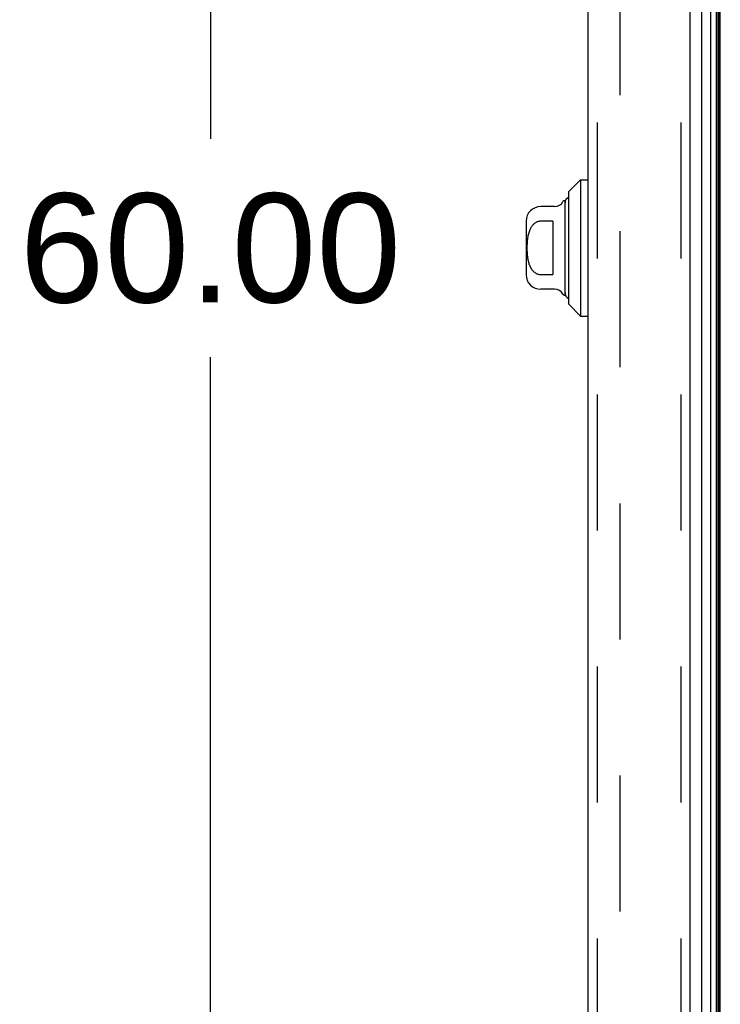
# Model space of a CAD drawing. Header units: inches. Extents: x 0 to 200, y 0 to 129.
# Tile 254 of 256: x 101.3 to 106.96, y 58.07 to 66.03. Entities that reach past the tile are written whole.
import ezdxf

# ---------------------------------------------------------------- set-up
doc = ezdxf.new("R2010")
doc.units = ezdxf.units.IN
doc.header["$LTSCALE"] = 11
doc.header["$MEASUREMENT"] = 0
doc.linetypes.add('HIDDEN', pattern=[0.2, 0.1, -0.1])
doc.layers.get('0').update_dxf_attribs({"linetype": 'CONTINUOUS'})
for name, color, linetype in [('DEFAULT_2', 8, 'HIDDEN'), ('DIMENSIONS', 7, 'CONTINUOUS'), ('LEFTHAND_DOOR_ASSEMBLY', 7, 'CONTINUOUS'), ('RIGHTHAND_DOOR_ASSEMBLY', 7, 'CONTINUOUS')]:
    doc.layers.add(name, color=color, linetype=linetype)
doc.styles.get("Standard").update_dxf_attribs({"font": 'arial.ttf'})
doc.dimstyles.new('DIMSTYLE_1', dxfattribs={"dimtxt": 0.882353, "dimasz": 1.176471, "dimexe": 0.09, "dimexo": 0.07, "dimgap": 0.0375, "dimtad": 0, "dimtih": 1, "dimtoh": 1, "dimzin": 4, "dimdsep": 46, "dimtxsty": 'Standard', "dimblk": '_FILLED', "dimblk1": '_FILLED', "dimblk2": '_FILLED', "dimcen": 0.09, "dimadec": 3, "dimazin": 1, "dimtfac": 1, "dimtdec": 3, "dimtofl": 0, "dimtmove": 0, "dimatfit": 3, "dimldrblk": '_FILLED', "dimfxl": 0, "dimtolj": 1, "dimtzin": 4, "dimarcsym": 0})

# ---------------------------------------------------------------- blocks, each defined once
blk = doc.blocks.new('_FILLED')
at = {"color": 0, "linetype": 'ByBlock'}
blk.add_solid([(0, 0), (-1, 0.2), (-1, -0.2)], dxfattribs=at)
blk = doc.blocks.new('*D12')
at = {"layer": 'DIMENSIONS', "color": 2, "linetype": 'Continuous'}
for p, q in [((106.2444, 94.1858), (101.7828, 94.1858)), ((102.8416, 94.1858), (102.8416, 65.0682)), ((102.8416, 34.1858), (102.8416, 63.3034)), ((106.2554, 34.1858), (101.7828, 34.1858))]:
    blk.add_line(p, q, dxfattribs=at)
at = {"layer": 'DIMENSIONS', "color": 2, "linetype": 'Continuous', "xscale": 1.1764705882, "yscale": 1.1764705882, "zscale": 1.1764705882}
for p, rotation in [((102.8416, 94.1858), 90), ((102.8416, 34.1858), 270)]:
    blk.add_blockref('_FILLED', p, dxfattribs=dict(at, rotation=rotation))
at = {"layer": 'DIMENSIONS', "color": 2, "linetype": 'Continuous', "insert": (102.8416, 64.627), "char_height": 0.88235, "width": 3.083315, "attachment_point": 2, "line_spacing_factor": 0.9}
blk.add_mtext('60.00', dxfattribs=at)

msp = doc.modelspace()

# ---------------------------------------------------------------- linework, layer by layer
at = {"color": 3, "linetype": 'Continuous'}
msp.add_line((106.9639, 34.2898), (106.9639, 94.0818), dxfattribs=at)
at = {"layer": 'DEFAULT_2', "color": 8, "linetype": 'HIDDEN'}
msp.add_line((106.1514, 92.9202), (106.1514, 35.4514), dxfattribs=at)
at = {"layer": 'LEFTHAND_DOOR_ASSEMBLY', "color": 8, "linetype": 'HIDDEN'}
for p, q in [((105.9689, 93.8008), (105.9689, 34.5708)), ((106.6439, 93.8008), (106.6439, 34.5708))]:
    msp.add_line(p, q, dxfattribs=at)
at = {"layer": 'RIGHTHAND_DOOR_ASSEMBLY', "color": 3, "linetype": 'Continuous'}
for p, q in [((105.8939, 93.8008), (105.8939, 34.5708)), ((106.7189, 93.8008), (106.7189, 34.5708))]:
    msp.add_line(p, q, dxfattribs=at)
at = {"layer": 'RIGHTHAND_DOOR_ASSEMBLY', "color": 8, "linetype": 'HIDDEN'}
for p, q in [((105.9689, 93.8008), (105.9689, 34.5708)), ((106.6439, 93.8008), (106.6439, 34.5708))]:
    msp.add_line(p, q, dxfattribs=at)
at = {"layer": 'RIGHTHAND_DOOR_ASSEMBLY', "color": 7, "linetype": 'Continuous'}
for p, q in [((106.811, 93.8228), (106.811, 34.5488)), ((106.8862, 34.5204), (106.8862, 93.8512)), ((106.9296, 93.8422), (106.9296, 34.5294)), ((106.9433, 93.8355), (106.9433, 34.5361)), ((106.952, 93.8331), (106.952, 34.5385)), ((105.7365, 64.6386), (105.8349, 64.737)), ((105.8349, 64.737), (105.8349, 63.6346)), ((105.8349, 64.737), (105.8939, 64.737)), ((105.7089, 63.8019), (105.7089, 64.5697)), ((105.7365, 64.6386), (105.7365, 63.733)), ((105.6236, 64.5204), (105.512, 64.5204)), ((105.3939, 64.4023), (105.3939, 63.9693)), ((105.6105, 64.4014), (105.512, 64.4014)), ((105.6105, 64.4014), (105.6105, 63.9702)), ((105.512, 63.9702), (105.6105, 63.9702)), ((105.6236, 63.8512), (105.512, 63.8512)), ((105.7365, 63.733), (105.8349, 63.6346)), ((105.8349, 63.6346), (105.8939, 63.6346))]:
    msp.add_line(p, q, dxfattribs=at)
msp.add_lwpolyline([(105.512, 64.4014), (105.5077, 64.4013), (105.5034, 64.4009), (105.499, 64.4003), (105.4947, 64.3994), (105.4904, 64.3983), (105.4861, 64.3969), (105.4818, 64.3953), (105.4775, 64.3933), (105.4733, 64.3911), (105.469, 64.3886), (105.4649, 64.3858), (105.4607, 64.3827), (105.4566, 64.3793), (105.4526, 64.3755), (105.4486, 64.3714), (105.4446, 64.3669), (105.4408, 64.362), (105.437, 64.3567), (105.4333, 64.3509), (105.4298, 64.3448), (105.4264, 64.3382), (105.4232, 64.3312), (105.4202, 64.3239), (105.4174, 64.3163), (105.4149, 64.3084), (105.4126, 64.3002), (105.4106, 64.2918), (105.4087, 64.2831), (105.4071, 64.2742), (105.4057, 64.2651), (105.4045, 64.2557), (105.4034, 64.2462), (105.4026, 64.2365), (105.4019, 64.2266), (105.4014, 64.2165), (105.401, 64.2064), (105.4008, 64.1962), (105.4007, 64.186), (105.4008, 64.1757), (105.401, 64.1656), (105.4013, 64.1554), (105.4019, 64.1454), (105.4025, 64.1355), (105.4034, 64.1258), (105.4044, 64.1162), (105.4056, 64.1069), (105.4071, 64.0977), (105.4087, 64.0888), (105.4105, 64.0802), (105.4125, 64.0718), (105.4148, 64.0636), (105.4173, 64.0556), (105.4201, 64.048), (105.4231, 64.0406), (105.4263, 64.0336), (105.4297, 64.0269), (105.4333, 64.0207), (105.437, 64.015), (105.4407, 64.0096), (105.4446, 64.0047), (105.4486, 64.0002), (105.4526, 63.9961), (105.4566, 63.9923), (105.4607, 63.9889), (105.4648, 63.9858), (105.469, 63.983), (105.4733, 63.9805), (105.4775, 63.9783), (105.4818, 63.9763), (105.4861, 63.9747), (105.4904, 63.9733), (105.4947, 63.9722), (105.499, 63.9713), (105.5034, 63.9707), (105.5077, 63.9703), (105.512, 63.9702)], dxfattribs=at)
for centre, radius, start, end in [((105.7089, 64.55), 0.0197, 89.88541, 150), ((105.7581, 64.55), 0.0492, 116.11489, 180), ((105.512, 64.4023), 0.1181, 90, 180), ((105.6236, 64.5992), 0.0787, 270, 330), ((105.512, 63.9693), 0.1181, 180, 270), ((105.6236, 63.7724), 0.0787, 30, 90), ((105.7089, 63.8216), 0.0197, 210, 270.11459), ((105.7581, 63.8216), 0.0492, 180, 243.88511)]:
    msp.add_arc(centre, radius, start, end, dxfattribs=at)

# ---------------------------------------------------------------- dimensions: what is measured, and where the dimension line sits
at = {"layer": 'DIMENSIONS', "color": 2, "linetype": 'Continuous'}
dim = msp.add_linear_dim(base=(102.8416, 94.1858), p1=(106.3254, 34.1858), p2=(106.3144, 94.1858), angle=90, dimstyle='DIMSTYLE_1', dxfattribs=at)
dim.commit()
dim.dimension.update_dxf_attribs({"geometry": '*D12', "text_midpoint": (102.8348, 64.1809), "dimtype": 160})

doc.saveas('drawing.dxf')
